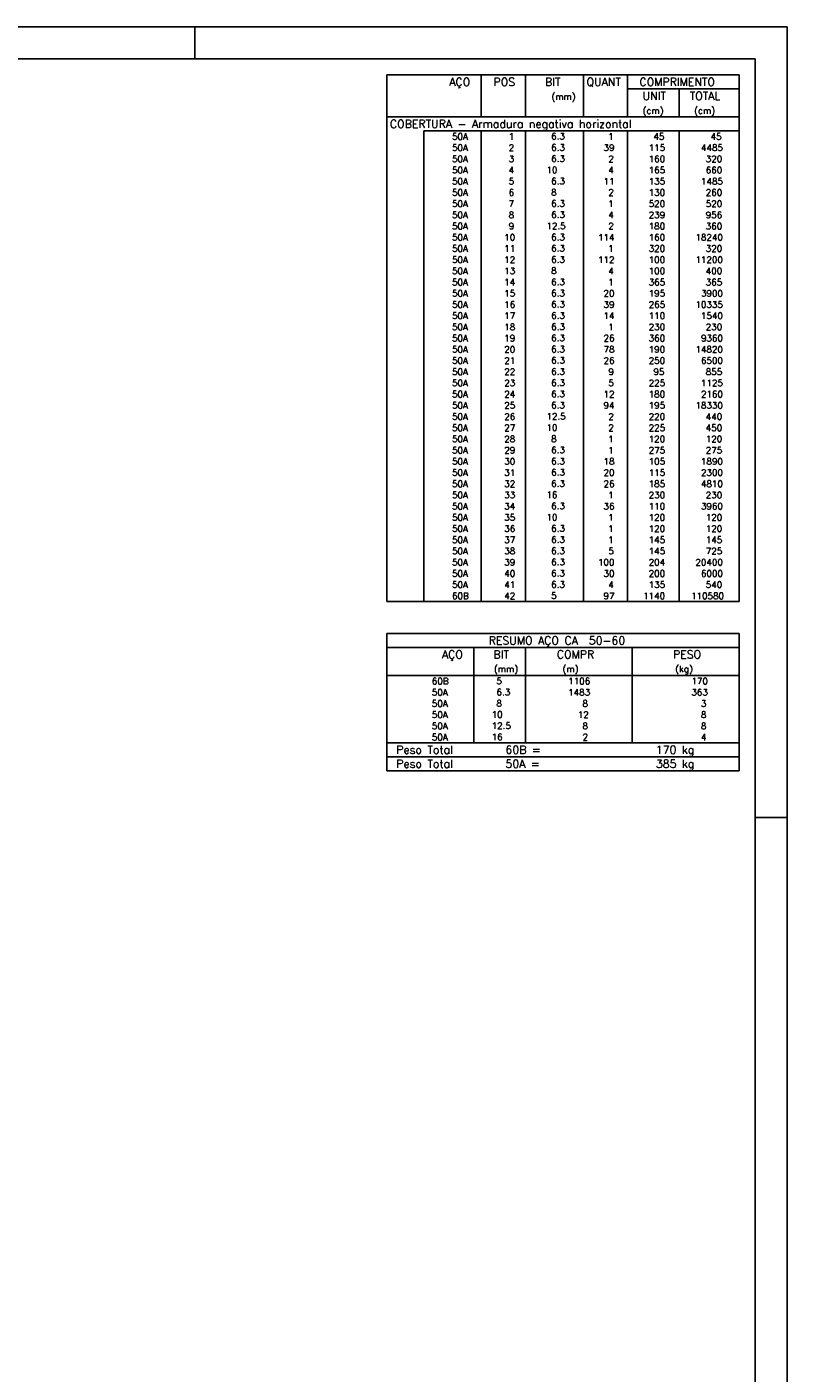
# Model space of a CAD drawing. Extents: x 0 to 119, y 0 to 84.
# Tile 8 of 8: x 95 to 119, y 42 to 84. Entities that reach past the tile are written whole.
import ezdxf

# ---------------------------------------------------------------- set-up
doc = ezdxf.new("R2010")
doc.units = 0
for name, color, linetype in [('1', 1, 'CONTINUOUS'), ('2', 2, 'CONTINUOUS'), ('8', 8, 'CONTINUOUS')]:
    doc.layers.add(name, color=color, linetype=linetype)
doc.styles.get("Standard").update_dxf_attribs({"font": 'ROMANS.SHX'})

msp = doc.modelspace()

# ---------------------------------------------------------------- linework, layer by layer
at = {"layer": '1', "linetype": 'CONTINUOUS'}
for p, q in [((0, 84.099998), (118.900002, 84.099998)), ((100.400002, 83.099998), (100.400002, 84.099998)), ((118.900002, 0), (118.900002, 84.099998)), ((117.900002, 59.400002), (118.900002, 59.400002))]:
    msp.add_line(p, q, dxfattribs=at)
at = {"layer": '2', "linetype": 'CONTINUOUS'}
for p, q in [((106.4, 82.602502), (106.4, 81.290002)), ((106.4, 82.602502), (117.4, 82.602502)), ((109.35, 81.290002), (109.35, 82.602502)), ((110.73, 81.290002), (110.73, 82.602502)), ((112.54, 81.290002), (112.54, 82.602502)), ((113.92, 81.290002), (113.92, 82.602502)), ((117.4, 82.602502), (117.4, 81.290002)), ((113.92, 82.165002), (117.4, 82.165002)), ((115.53, 81.290002), (115.53, 82.165002)), ((106.4, 81.290002), (117.4, 81.290002)), ((106.4, 80.852502), (106.4, 81.290002)), ((106.4, 81.290002), (117.4, 81.290002)), ((117.4, 80.852502), (117.4, 81.290002)), ((106.4, 80.502502), (106.4, 80.852502)), ((117.4, 80.852502), (107.55, 80.852502)), ((107.55, 80.852502), (107.55, 80.502502)), ((109.35, 80.852502), (109.35, 80.502502)), ((110.73, 80.852502), (110.73, 80.502502)), ((112.54, 80.852502), (112.54, 80.502502)), ((113.92, 80.852502), (113.92, 80.502502)), ((115.53, 80.852502), (115.53, 80.502502)), ((117.4, 80.502502), (117.4, 80.852502)), ((106.4, 80.152502), (106.4, 80.502502)), ((107.55, 80.502502), (107.55, 80.152502)), ((109.35, 80.502502), (109.35, 80.152502)), ((110.73, 80.502502), (110.73, 80.152502)), ((112.54, 80.502502), (112.54, 80.152502)), ((113.92, 80.502502), (113.92, 80.152502)), ((115.53, 80.502502), (115.53, 80.152502)), ((117.4, 80.152502), (117.4, 80.502502)), ((106.4, 79.802502), (106.4, 80.152502)), ((107.55, 80.152502), (107.55, 79.802502)), ((109.35, 80.152502), (109.35, 79.802502)), ((110.73, 80.152502), (110.73, 79.802502)), ((112.54, 80.152502), (112.54, 79.802502)), ((113.92, 80.152502), (113.92, 79.802502)), ((115.53, 80.152502), (115.53, 79.802502)), ((117.4, 79.802502), (117.4, 80.152502)), ((106.4, 79.452502), (106.4, 79.802502)), ((107.55, 79.802502), (107.55, 79.452502)), ((109.35, 79.802502), (109.35, 79.452502)), ((110.73, 79.802502), (110.73, 79.452502)), ((112.54, 79.802502), (112.54, 79.452502)), ((113.92, 79.802502), (113.92, 79.452502)), ((115.53, 79.802502), (115.53, 79.452502)), ((117.4, 79.452502), (117.4, 79.802502)), ((106.4, 79.102502), (106.4, 79.452502)), ((106.4, 78.752502), (106.4, 79.102502)), ((107.55, 79.452502), (107.55, 79.102502)), ((107.55, 79.102502), (107.55, 78.752502)), ((109.35, 79.452502), (109.35, 79.102502)), ((109.35, 79.102502), (109.35, 78.752502)), ((110.73, 79.452502), (110.73, 79.102502)), ((110.73, 79.102502), (110.73, 78.752502)), ((112.54, 79.452502), (112.54, 79.102502)), ((112.54, 79.102502), (112.54, 78.752502)), ((113.92, 79.452502), (113.92, 79.102502)), ((113.92, 79.102502), (113.92, 78.752502)), ((115.53, 79.452502), (115.53, 79.102502)), ((115.53, 79.102502), (115.53, 78.752502)), ((117.4, 79.102502), (117.4, 79.452502)), ((117.4, 78.752502), (117.4, 79.102502)), ((106.4, 78.402502), (106.4, 78.752502)), ((107.55, 78.752502), (107.55, 78.402502)), ((109.35, 78.752502), (109.35, 78.402502)), ((110.73, 78.752502), (110.73, 78.402502)), ((112.54, 78.752502), (112.54, 78.402502)), ((113.92, 78.752502), (113.92, 78.402502)), ((115.53, 78.752502), (115.53, 78.402502)), ((117.4, 78.402502), (117.4, 78.752502)), ((106.4, 78.052502), (106.4, 78.402502)), ((107.55, 78.402502), (107.55, 78.052502)), ((109.35, 78.402502), (109.35, 78.052502)), ((110.73, 78.402502), (110.73, 78.052502)), ((112.54, 78.402502), (112.54, 78.052502)), ((113.92, 78.402502), (113.92, 78.052502)), ((115.53, 78.402502), (115.53, 78.052502)), ((117.4, 78.052502), (117.4, 78.402502)), ((106.4, 77.702503), (106.4, 78.052502)), ((107.55, 78.052502), (107.55, 77.702503)), ((109.35, 78.052502), (109.35, 77.702503)), ((110.73, 78.052502), (110.73, 77.702503)), ((112.54, 78.052502), (112.54, 77.702503)), ((113.92, 78.052502), (113.92, 77.702503)), ((115.53, 78.052502), (115.53, 77.702503)), ((117.4, 77.702503), (117.4, 78.052502)), ((106.4, 77.352503), (106.4, 77.702503)), ((107.55, 77.702503), (107.55, 77.352503)), ((109.35, 77.702503), (109.35, 77.352503)), ((110.73, 77.702503), (110.73, 77.352503)), ((112.54, 77.702503), (112.54, 77.352503)), ((113.92, 77.702503), (113.92, 77.352503)), ((115.53, 77.702503), (115.53, 77.352503)), ((117.4, 77.352503), (117.4, 77.702503)), ((106.4, 77.002503), (106.4, 77.352503)), ((106.4, 76.652503), (106.4, 77.002503)), ((107.55, 77.352503), (107.55, 77.002503)), ((107.55, 77.002503), (107.55, 76.652503)), ((109.35, 77.352503), (109.35, 77.002503)), ((109.35, 77.002503), (109.35, 76.652503)), ((110.73, 77.352503), (110.73, 77.002503)), ((110.73, 77.002503), (110.73, 76.652503)), ((112.54, 77.352503), (112.54, 77.002503)), ((112.54, 77.002503), (112.54, 76.652503)), ((113.92, 77.352503), (113.92, 77.002503)), ((113.92, 77.002503), (113.92, 76.652503)), ((115.53, 77.352503), (115.53, 77.002503)), ((115.53, 77.002503), (115.53, 76.652503)), ((117.4, 77.002503), (117.4, 77.352503)), ((117.4, 76.652503), (117.4, 77.002503)), ((106.4, 76.302503), (106.4, 76.652503)), ((107.55, 76.652503), (107.55, 76.302503)), ((109.35, 76.652503), (109.35, 76.302503)), ((110.73, 76.652503), (110.73, 76.302503)), ((112.54, 76.652503), (112.54, 76.302503)), ((113.92, 76.652503), (113.92, 76.302503)), ((115.53, 76.652503), (115.53, 76.302503)), ((117.4, 76.302503), (117.4, 76.652503)), ((106.4, 75.952503), (106.4, 76.302503)), ((107.55, 76.302503), (107.55, 75.952503)), ((109.35, 76.302503), (109.35, 75.952503)), ((110.73, 76.302503), (110.73, 75.952503)), ((112.54, 76.302503), (112.54, 75.952503)), ((113.92, 76.302503), (113.92, 75.952503)), ((115.53, 76.302503), (115.53, 75.952503)), ((117.4, 75.952503), (117.4, 76.302503)), ((106.4, 75.602503), (106.4, 75.952503)), ((107.55, 75.952503), (107.55, 75.602503)), ((109.35, 75.952503), (109.35, 75.602503)), ((110.73, 75.952503), (110.73, 75.602503)), ((112.54, 75.952503), (112.54, 75.602503)), ((113.92, 75.952503), (113.92, 75.602503)), ((115.53, 75.952503), (115.53, 75.602503)), ((117.4, 75.602503), (117.4, 75.952503)), ((106.4, 75.252503), (106.4, 75.602503)), ((107.55, 75.602503), (107.55, 75.252503)), ((109.35, 75.602503), (109.35, 75.252503)), ((110.73, 75.602503), (110.73, 75.252503)), ((112.54, 75.602503), (112.54, 75.252503)), ((113.92, 75.602503), (113.92, 75.252503)), ((115.53, 75.602503), (115.53, 75.252503)), ((117.4, 75.252503), (117.4, 75.602503)), ((106.4, 74.902503), (106.4, 75.252503)), ((106.4, 74.552503), (106.4, 74.902503)), ((107.55, 75.252503), (107.55, 74.902503)), ((107.55, 74.902503), (107.55, 74.552503)), ((109.35, 75.252503), (109.35, 74.902503)), ((109.35, 74.902503), (109.35, 74.552503)), ((110.73, 75.252503), (110.73, 74.902503)), ((110.73, 74.902503), (110.73, 74.552503)), ((112.54, 75.252503), (112.54, 74.902503)), ((112.54, 74.902503), (112.54, 74.552503)), ((113.92, 75.252503), (113.92, 74.902503)), ((113.92, 74.902503), (113.92, 74.552503)), ((115.53, 75.252503), (115.53, 74.902503)), ((115.53, 74.902503), (115.53, 74.552503)), ((117.4, 74.902503), (117.4, 75.252503)), ((117.4, 74.552503), (117.4, 74.902503)), ((106.4, 74.202504), (106.4, 74.552503)), ((107.55, 74.552503), (107.55, 74.202504)), ((109.35, 74.552503), (109.35, 74.202504)), ((110.73, 74.552503), (110.73, 74.202504)), ((112.54, 74.552503), (112.54, 74.202504)), ((113.92, 74.552503), (113.92, 74.202504)), ((115.53, 74.552503), (115.53, 74.202504)), ((117.4, 74.202504), (117.4, 74.552503)), ((106.4, 73.852504), (106.4, 74.202504)), ((107.55, 74.202504), (107.55, 73.852504)), ((109.35, 74.202504), (109.35, 73.852504)), ((110.73, 74.202504), (110.73, 73.852504)), ((112.54, 74.202504), (112.54, 73.852504)), ((113.92, 74.202504), (113.92, 73.852504)), ((115.53, 74.202504), (115.53, 73.852504)), ((117.4, 73.852504), (117.4, 74.202504)), ((106.4, 73.502504), (106.4, 73.852504)), ((107.55, 73.852504), (107.55, 73.502504)), ((109.35, 73.852504), (109.35, 73.502504)), ((110.73, 73.852504), (110.73, 73.502504)), ((112.54, 73.852504), (112.54, 73.502504)), ((113.92, 73.852504), (113.92, 73.502504)), ((115.53, 73.852504), (115.53, 73.502504)), ((117.4, 73.502504), (117.4, 73.852504)), ((106.4, 73.152504), (106.4, 73.502504)), ((107.55, 73.502504), (107.55, 73.152504)), ((109.35, 73.502504), (109.35, 73.152504)), ((110.73, 73.502504), (110.73, 73.152504)), ((112.54, 73.502504), (112.54, 73.152504)), ((113.92, 73.502504), (113.92, 73.152504)), ((115.53, 73.502504), (115.53, 73.152504)), ((117.4, 73.152504), (117.4, 73.502504)), ((106.4, 72.802504), (106.4, 73.152504)), ((106.4, 72.452504), (106.4, 72.802504)), ((107.55, 73.152504), (107.55, 72.802504)), ((107.55, 72.802504), (107.55, 72.452504)), ((109.35, 73.152504), (109.35, 72.802504)), ((109.35, 72.802504), (109.35, 72.452504)), ((110.73, 73.152504), (110.73, 72.802504)), ((110.73, 72.802504), (110.73, 72.452504)), ((112.54, 73.152504), (112.54, 72.802504)), ((112.54, 72.802504), (112.54, 72.452504)), ((113.92, 73.152504), (113.92, 72.802504)), ((113.92, 72.802504), (113.92, 72.452504)), ((115.53, 73.152504), (115.53, 72.802504)), ((115.53, 72.802504), (115.53, 72.452504)), ((117.4, 72.802504), (117.4, 73.152504)), ((117.4, 72.452504), (117.4, 72.802504)), ((106.4, 72.102504), (106.4, 72.452504)), ((107.55, 72.452504), (107.55, 72.102504)), ((109.35, 72.452504), (109.35, 72.102504)), ((110.73, 72.452504), (110.73, 72.102504)), ((112.54, 72.452504), (112.54, 72.102504)), ((113.92, 72.452504), (113.92, 72.102504)), ((115.53, 72.452504), (115.53, 72.102504)), ((117.4, 72.102504), (117.4, 72.452504)), ((106.4, 71.752504), (106.4, 72.102504)), ((107.55, 72.102504), (107.55, 71.752504)), ((109.35, 72.102504), (109.35, 71.752504)), ((110.73, 72.102504), (110.73, 71.752504)), ((112.54, 72.102504), (112.54, 71.752504)), ((113.92, 72.102504), (113.92, 71.752504)), ((115.53, 72.102504), (115.53, 71.752504)), ((117.4, 71.752504), (117.4, 72.102504)), ((106.4, 71.402504), (106.4, 71.752504)), ((107.55, 71.752504), (107.55, 71.402504)), ((109.35, 71.752504), (109.35, 71.402504)), ((110.73, 71.752504), (110.73, 71.402504)), ((112.54, 71.752504), (112.54, 71.402504)), ((113.92, 71.752504), (113.92, 71.402504)), ((115.53, 71.752504), (115.53, 71.402504)), ((117.4, 71.402504), (117.4, 71.752504)), ((106.4, 71.052504), (106.4, 71.402504)), ((107.55, 71.402504), (107.55, 71.052504)), ((109.35, 71.402504), (109.35, 71.052504)), ((110.73, 71.402504), (110.73, 71.052504)), ((112.54, 71.402504), (112.54, 71.052504)), ((113.92, 71.402504), (113.92, 71.052504)), ((115.53, 71.402504), (115.53, 71.052504)), ((117.4, 71.052504), (117.4, 71.402504)), ((106.4, 70.702504), (106.4, 71.052504)), ((106.4, 70.352505), (106.4, 70.702504)), ((107.55, 71.052504), (107.55, 70.702504)), ((107.55, 70.702504), (107.55, 70.352505)), ((109.35, 71.052504), (109.35, 70.702504)), ((109.35, 70.702504), (109.35, 70.352505)), ((110.73, 71.052504), (110.73, 70.702504)), ((110.73, 70.702504), (110.73, 70.352505)), ((112.54, 71.052504), (112.54, 70.702504)), ((112.54, 70.702504), (112.54, 70.352505)), ((113.92, 71.052504), (113.92, 70.702504)), ((113.92, 70.702504), (113.92, 70.352505)), ((115.53, 71.052504), (115.53, 70.702504)), ((115.53, 70.702504), (115.53, 70.352505)), ((117.4, 70.702504), (117.4, 71.052504)), ((117.4, 70.352505), (117.4, 70.702504)), ((106.4, 70.002505), (106.4, 70.352505)), ((107.55, 70.352505), (107.55, 70.002505)), ((109.35, 70.352505), (109.35, 70.002505)), ((110.73, 70.352505), (110.73, 70.002505)), ((112.54, 70.352505), (112.54, 70.002505)), ((113.92, 70.352505), (113.92, 70.002505)), ((115.53, 70.352505), (115.53, 70.002505)), ((117.4, 70.002505), (117.4, 70.352505)), ((106.4, 69.652505), (106.4, 70.002505)), ((107.55, 70.002505), (107.55, 69.652505)), ((109.35, 70.002505), (109.35, 69.652505)), ((110.73, 70.002505), (110.73, 69.652505)), ((112.54, 70.002505), (112.54, 69.652505)), ((113.92, 70.002505), (113.92, 69.652505)), ((115.53, 70.002505), (115.53, 69.652505)), ((117.4, 69.652505), (117.4, 70.002505)), ((106.4, 69.302505), (106.4, 69.652505)), ((107.55, 69.652505), (107.55, 69.302505)), ((109.35, 69.652505), (109.35, 69.302505)), ((110.73, 69.652505), (110.73, 69.302505)), ((112.54, 69.652505), (112.54, 69.302505)), ((113.92, 69.652505), (113.92, 69.302505)), ((115.53, 69.652505), (115.53, 69.302505)), ((117.4, 69.302505), (117.4, 69.652505)), ((106.4, 68.952505), (106.4, 69.302505)), ((107.55, 69.302505), (107.55, 68.952505)), ((109.35, 69.302505), (109.35, 68.952505)), ((110.73, 69.302505), (110.73, 68.952505)), ((112.54, 69.302505), (112.54, 68.952505)), ((113.92, 69.302505), (113.92, 68.952505)), ((115.53, 69.302505), (115.53, 68.952505)), ((117.4, 68.952505), (117.4, 69.302505)), ((106.4, 68.602505), (106.4, 68.952505)), ((106.4, 68.252505), (106.4, 68.602505)), ((107.55, 68.952505), (107.55, 68.602505)), ((107.55, 68.602505), (107.55, 68.252505)), ((109.35, 68.952505), (109.35, 68.602505)), ((109.35, 68.602505), (109.35, 68.252505)), ((110.73, 68.952505), (110.73, 68.602505)), ((110.73, 68.602505), (110.73, 68.252505)), ((112.54, 68.952505), (112.54, 68.602505)), ((112.54, 68.602505), (112.54, 68.252505)), ((113.92, 68.952505), (113.92, 68.602505)), ((113.92, 68.602505), (113.92, 68.252505)), ((115.53, 68.952505), (115.53, 68.602505)), ((115.53, 68.602505), (115.53, 68.252505)), ((117.4, 68.602505), (117.4, 68.952505)), ((117.4, 68.252505), (117.4, 68.602505)), ((106.4, 67.902505), (106.4, 68.252505)), ((107.55, 68.252505), (107.55, 67.902505)), ((109.35, 68.252505), (109.35, 67.902505)), ((110.73, 68.252505), (110.73, 67.902505)), ((112.54, 68.252505), (112.54, 67.902505)), ((113.92, 68.252505), (113.92, 67.902505)), ((115.53, 68.252505), (115.53, 67.902505)), ((117.4, 67.902505), (117.4, 68.252505)), ((106.4, 67.552505), (106.4, 67.902505)), ((107.55, 67.902505), (107.55, 67.552505)), ((109.35, 67.902505), (109.35, 67.552505)), ((110.73, 67.902505), (110.73, 67.552505)), ((112.54, 67.902505), (112.54, 67.552505)), ((113.92, 67.902505), (113.92, 67.552505)), ((115.53, 67.902505), (115.53, 67.552505)), ((117.4, 67.552505), (117.4, 67.902505)), ((106.4, 67.202505), (106.4, 67.552505)), ((107.55, 67.552505), (107.55, 67.202505)), ((109.35, 67.552505), (109.35, 67.202505)), ((110.73, 67.552505), (110.73, 67.202505)), ((112.54, 67.552505), (112.54, 67.202505)), ((113.92, 67.552505), (113.92, 67.202505)), ((115.53, 67.552505), (115.53, 67.202505)), ((117.4, 67.202505), (117.4, 67.552505)), ((106.4, 66.852506), (106.4, 67.202505)), ((107.55, 67.202505), (107.55, 66.852506)), ((109.35, 67.202505), (109.35, 66.852506)), ((110.73, 67.202505), (110.73, 66.852506)), ((112.54, 67.202505), (112.54, 66.852506)), ((113.92, 67.202505), (113.92, 66.852506)), ((115.53, 67.202505), (115.53, 66.852506)), ((117.4, 66.852506), (117.4, 67.202505)), ((106.4, 66.502506), (106.4, 66.852506)), ((106.4, 66.152506), (106.4, 66.502506)), ((107.55, 66.852506), (107.55, 66.502506)), ((107.55, 66.502506), (107.55, 66.152506)), ((109.35, 66.852506), (109.35, 66.502506)), ((109.35, 66.502506), (109.35, 66.152506)), ((110.73, 66.852506), (110.73, 66.502506)), ((110.73, 66.502506), (110.73, 66.152506)), ((112.54, 66.852506), (112.54, 66.502506)), ((112.54, 66.502506), (112.54, 66.152506)), ((113.92, 66.852506), (113.92, 66.502506)), ((113.92, 66.502506), (113.92, 66.152506)), ((115.53, 66.852506), (115.53, 66.502506)), ((115.53, 66.502506), (115.53, 66.152506)), ((117.4, 66.502506), (117.4, 66.852506)), ((117.4, 66.152506), (117.4, 66.502506)), ((106.4, 66.152506), (117.4, 66.152506)), ((106.4, 65.152506), (106.4, 63.840006)), ((106.4, 65.152506), (117.4, 65.152506)), ((117.4, 65.152506), (117.4, 63.840006)), ((106.4, 64.715006), (117.4, 64.715006)), ((109.12, 63.840006), (109.12, 64.715006)), ((110.73, 63.840006), (110.73, 64.715006)), ((114.065, 63.840006), (114.065, 64.715006)), ((106.4, 63.840006), (117.4, 63.840006)), ((106.4, 63.490005), (106.4, 63.840006)), ((109.12, 63.840006), (109.12, 63.490006)), ((110.73, 63.490005), (110.73, 63.840006)), ((114.065, 63.840006), (114.065, 63.490005)), ((117.4, 63.490005), (117.4, 63.840006)), ((106.4, 63.140005), (106.4, 63.490005)), ((106.4, 62.790005), (106.4, 63.140005)), ((109.12, 63.490005), (109.12, 63.140005)), ((109.12, 63.140005), (109.12, 62.790005)), ((110.73, 63.140005), (110.73, 63.490005)), ((110.73, 62.790005), (110.73, 63.140005)), ((114.065, 63.490005), (114.065, 63.140005)), ((114.065, 63.140005), (114.065, 62.790005)), ((117.4, 63.140005), (117.4, 63.490005)), ((117.4, 62.790005), (117.4, 63.140005)), ((106.4, 62.440004), (106.4, 62.790005)), ((109.12, 62.790005), (109.12, 62.440005)), ((110.73, 62.440004), (110.73, 62.790005)), ((114.065, 62.790005), (114.065, 62.440004)), ((117.4, 62.440004), (117.4, 62.790005)), ((106.4, 62.090004), (106.4, 62.440004)), ((109.12, 62.440004), (109.12, 62.090004)), ((110.73, 62.090004), (110.73, 62.440004)), ((114.065, 62.440004), (114.065, 62.090004)), ((117.4, 62.090004), (117.4, 62.440004)), ((106.4, 61.740003), (106.4, 62.090004)), ((109.12, 62.090004), (109.12, 61.740004)), ((110.73, 61.740003), (110.73, 62.090004)), ((114.065, 62.090004), (114.065, 61.740003)), ((117.4, 61.740003), (117.4, 62.090004)), ((106.4, 61.740003), (117.4, 61.740003)), ((106.4, 61.302503), (106.4, 61.740003)), ((106.4, 61.740003), (117.4, 61.740003)), ((117.4, 61.302503), (117.4, 61.740003)), ((117.4, 61.302503), (106.4, 61.302503)), ((106.4, 60.865003), (106.4, 61.302503)), ((106.4, 61.302503), (117.4, 61.302503)), ((117.4, 60.865003), (117.4, 61.302503)), ((117.4, 60.865003), (106.4, 60.865003)), ((106.4, 60.865003), (117.4, 60.865003))]:
    msp.add_line(p, q, dxfattribs=at)
at = {"layer": '8', "linetype": 'CONTINUOUS'}
for p in [(2.5, 83.099998), (117.900002, 1)]:
    msp.add_line(p, (117.900002, 83.099998), dxfattribs=at)

# ---------------------------------------------------------------- texts
at = {"layer": '2', "linetype": 'CONTINUOUS'}
for s, height, p in [('AÇO', 0.25, (108.34958, 82.258752)), ('POS', 0.25, (109.73, 82.258752)), ('BIT', 0.25, (111.34, 82.258752)), ('QUANT', 0.25, (112.636489, 82.258752)), ('COMPRIMENTO', 0.25, (114.289469, 82.258752)), ('(mm)', 0.2, (111.54, 81.821252)), ('UNIT', 0.25, (114.386854, 81.821252)), ('TOTAL', 0.25, (115.859307, 81.821252)), ('(cm)', 0.2, (114.386854, 81.383752)), ('(cm)', 0.2, (115.996854, 81.383752)), ('COBERTURA - Armadura negativa horizontal', 0.25, (106.495798, 80.946252)), ('     50A', 0.2, (107.689661, 80.577502)), ('  1', 0.2, (109.93, 80.577502)), ('    6.3', 0.2, (110.936543, 80.583546)), ('    1', 0.2, (112.72, 80.577502)), ('    45', 0.2, (114.13, 80.577502)), ('     45', 0.2, (115.763622, 80.577502)), ('     50A', 0.2, (107.689661, 80.227502)), ('  2', 0.2, (109.93, 80.227502)), ('    6.3', 0.2, (110.936543, 80.233546)), ('   39', 0.2, (112.72, 80.227502)), ('   115', 0.2, (114.13, 80.227502)), ('   4485', 0.2, (115.763622, 80.227502)), ('     50A', 0.2, (107.689661, 79.877502)), ('  3', 0.2, (109.93, 79.877502)), ('    6.3', 0.2, (110.936543, 79.883546)), ('    2', 0.2, (112.72, 79.877502)), ('   160', 0.2, (114.13, 79.877502)), ('    320', 0.2, (115.763622, 79.877502)), ('     50A', 0.2, (107.689661, 79.527502)), ('  4', 0.2, (109.93, 79.527502)), ('   10  ', 0.2, (110.936543, 79.533546)), ('    4', 0.2, (112.72, 79.527502)), ('   165', 0.2, (114.13, 79.527502)), ('    660', 0.2, (115.763622, 79.527502)), ('     50A', 0.2, (107.689661, 79.177502)), ('  5', 0.2, (109.93, 79.177502)), ('    6.3', 0.2, (110.936543, 79.183546)), ('   11', 0.2, (112.72, 79.177502)), ('   135', 0.2, (114.13, 79.177502)), ('   1485', 0.2, (115.763622, 79.177502)), ('     50A', 0.2, (107.689661, 78.827502)), ('     50A', 0.2, (107.689661, 78.477502)), ('  7', 0.2, (109.93, 78.477502)), ('  6', 0.2, (109.93, 78.827502)), ('    8  ', 0.2, (110.936543, 78.833546)), ('    6.3', 0.2, (110.936543, 78.483546)), ('    2', 0.2, (112.72, 78.827502)), ('    1', 0.2, (112.72, 78.477502)), ('   520', 0.2, (114.13, 78.477502)), ('   130', 0.2, (114.13, 78.827502)), ('    520', 0.2, (115.763622, 78.477502)), ('    260', 0.2, (115.763622, 78.827502)), ('     50A', 0.2, (107.689661, 78.127502)), ('  8', 0.2, (109.93, 78.127502)), ('    6.3', 0.2, (110.936543, 78.133546)), ('    4', 0.2, (112.72, 78.127502)), ('   239', 0.2, (114.13, 78.127502)), ('    956', 0.2, (115.763622, 78.127502)), ('     50A', 0.2, (107.689661, 77.777502)), ('  9', 0.2, (109.93, 77.777502)), ('   12.5', 0.2, (110.936543, 77.783546)), ('    2', 0.2, (112.72, 77.777502)), ('   180', 0.2, (114.13, 77.777502)), ('    360', 0.2, (115.763622, 77.777502)), ('     50A', 0.2, (107.689661, 77.427502)), (' 10', 0.2, (109.93, 77.427502)), ('    6.3', 0.2, (110.936543, 77.433546)), ('  114', 0.2, (112.72, 77.427502)), ('   160', 0.2, (114.13, 77.427502)), ('  18240', 0.2, (115.763622, 77.427502)), ('     50A', 0.2, (107.689661, 77.077503)), (' 11', 0.2, (109.93, 77.077503)), ('    6.3', 0.2, (110.936543, 77.083546)), ('    1', 0.2, (112.72, 77.077503)), ('   320', 0.2, (114.13, 77.077503)), ('    320', 0.2, (115.763622, 77.077503)), ('     50A', 0.2, (107.689661, 76.727503)), ('     50A', 0.2, (107.689661, 76.377503)), (' 12', 0.2, (109.93, 76.727503)), (' 13', 0.2, (109.93, 76.377503)), ('    8  ', 0.2, (110.936543, 76.383547)), ('    6.3', 0.2, (110.936543, 76.733547)), ('  112', 0.2, (112.72, 76.727503)), ('    4', 0.2, (112.72, 76.377503)), ('   100', 0.2, (114.13, 76.727503)), ('   100', 0.2, (114.13, 76.377503)), ('  11200', 0.2, (115.763622, 76.727503)), ('    400', 0.2, (115.763622, 76.377503)), ('     50A', 0.2, (107.689661, 76.027503)), (' 14', 0.2, (109.93, 76.027503)), ('    6.3', 0.2, (110.936543, 76.033547)), ('    1', 0.2, (112.72, 76.027503)), ('   365', 0.2, (114.13, 76.027503)), ('    365', 0.2, (115.763622, 76.027503)), ('     50A', 0.2, (107.689661, 75.677503)), (' 15', 0.2, (109.93, 75.677503)), ('    6.3', 0.2, (110.936543, 75.683547)), ('   20', 0.2, (112.72, 75.677503)), ('   195', 0.2, (114.13, 75.677503)), ('   3900', 0.2, (115.763622, 75.677503)), ('     50A', 0.2, (107.689661, 75.327503)), (' 16', 0.2, (109.93, 75.327503)), ('    6.3', 0.2, (110.936543, 75.333547)), ('   39', 0.2, (112.72, 75.327503)), ('   265', 0.2, (114.13, 75.327503)), ('  10335', 0.2, (115.763622, 75.327503)), ('     50A', 0.2, (107.689661, 74.977503)), (' 17', 0.2, (109.93, 74.977503)), ('    6.3', 0.2, (110.936543, 74.983547)), ('   14', 0.2, (112.72, 74.977503)), ('   110', 0.2, (114.13, 74.977503)), ('   1540', 0.2, (115.763622, 74.977503)), ('     50A', 0.2, (107.689661, 74.627503)), ('     50A', 0.2, (107.689661, 74.277503)), (' 18', 0.2, (109.93, 74.627503)), (' 19', 0.2, (109.93, 74.277503)), ('    6.3', 0.2, (110.936543, 74.633547)), ('    6.3', 0.2, (110.936543, 74.283547)), ('   26', 0.2, (112.72, 74.277503)), ('    1', 0.2, (112.72, 74.627503)), ('   360', 0.2, (114.13, 74.277503)), ('   230', 0.2, (114.13, 74.627503)), ('   9360', 0.2, (115.763622, 74.277503)), ('    230', 0.2, (115.763622, 74.627503)), ('     50A', 0.2, (107.689661, 73.927503)), (' 20', 0.2, (109.93, 73.927503)), ('    6.3', 0.2, (110.936543, 73.933547)), ('   78', 0.2, (112.72, 73.927503)), ('   190', 0.2, (114.13, 73.927503)), ('  14820', 0.2, (115.763622, 73.927503)), ('     50A', 0.2, (107.689661, 73.577504)), (' 21', 0.2, (109.93, 73.577504)), ('    6.3', 0.2, (110.936543, 73.583547)), ('   26', 0.2, (112.72, 73.577504)), ('   250', 0.2, (114.13, 73.577504)), ('   6500', 0.2, (115.763622, 73.577504)), ('     50A', 0.2, (107.689661, 73.227504)), (' 22', 0.2, (109.93, 73.227504)), ('    6.3', 0.2, (110.936543, 73.233548)), ('    9', 0.2, (112.72, 73.227504)), ('    95', 0.2, (114.13, 73.227504)), ('    855', 0.2, (115.763622, 73.227504)), ('     50A', 0.2, (107.689661, 72.877504)), (' 23', 0.2, (109.93, 72.877504)), ('    6.3', 0.2, (110.936543, 72.883548)), ('    5', 0.2, (112.72, 72.877504)), ('   225', 0.2, (114.13, 72.877504)), ('   1125', 0.2, (115.763622, 72.877504)), ('     50A', 0.2, (107.689661, 72.527504)), ('     50A', 0.2, (107.689661, 72.177504)), (' 24', 0.2, (109.93, 72.527504)), (' 25', 0.2, (109.93, 72.177504)), ('    6.3', 0.2, (110.936543, 72.533548)), ('    6.3', 0.2, (110.936543, 72.183548)), ('   94', 0.2, (112.72, 72.177504)), ('   12', 0.2, (112.72, 72.527504)), ('   180', 0.2, (114.13, 72.527504)), ('   195', 0.2, (114.13, 72.177504)), ('  18330', 0.2, (115.763622, 72.177504)), ('   2160', 0.2, (115.763622, 72.527504)), ('     50A', 0.2, (107.689661, 71.827504)), (' 26', 0.2, (109.93, 71.827504)), ('   12.5', 0.2, (110.936543, 71.833548)), ('    2', 0.2, (112.72, 71.827504)), ('   220', 0.2, (114.13, 71.827504)), ('    440', 0.2, (115.763622, 71.827504)), ('     50A', 0.2, (107.689661, 71.477504)), (' 27', 0.2, (109.93, 71.477504)), ('   10  ', 0.2, (110.936543, 71.483548)), ('    2', 0.2, (112.72, 71.477504)), ('   225', 0.2, (114.13, 71.477504)), ('    450', 0.2, (115.763622, 71.477504)), ('     50A', 0.2, (107.689661, 71.127504)), (' 28', 0.2, (109.93, 71.127504)), ('    8  ', 0.2, (110.936543, 71.133548)), ('    1', 0.2, (112.72, 71.127504)), ('   120', 0.2, (114.13, 71.127504)), ('    120', 0.2, (115.763622, 71.127504)), ('     50A', 0.2, (107.689661, 70.777504)), (' 29', 0.2, (109.93, 70.777504)), ('    6.3', 0.2, (110.936543, 70.783548)), ('    1', 0.2, (112.72, 70.777504)), ('   275', 0.2, (114.13, 70.777504)), ('    275', 0.2, (115.763622, 70.777504)), ('     50A', 0.2, (107.689661, 70.427504)), ('     50A', 0.2, (107.689661, 70.077504)), (' 30', 0.2, (109.93, 70.427504)), (' 31', 0.2, (109.93, 70.077504)), ('    6.3', 0.2, (110.936543, 70.433548)), ('    6.3', 0.2, (110.936543, 70.083548)), ('   20', 0.2, (112.72, 70.077504)), ('   18', 0.2, (112.72, 70.427504)), ('   105', 0.2, (114.13, 70.427504)), ('   115', 0.2, (114.13, 70.077504)), ('   2300', 0.2, (115.763622, 70.077504)), ('   1890', 0.2, (115.763622, 70.427504)), ('     50A', 0.2, (107.689661, 69.727505)), (' 32', 0.2, (109.93, 69.727505)), ('    6.3', 0.2, (110.936543, 69.733548)), ('   26', 0.2, (112.72, 69.727505)), ('   185', 0.2, (114.13, 69.727505)), ('   4810', 0.2, (115.763622, 69.727505)), ('     50A', 0.2, (107.689661, 69.377505)), (' 33', 0.2, (109.93, 69.377505)), ('   16  ', 0.2, (110.936543, 69.383549)), ('    1', 0.2, (112.72, 69.377505)), ('   230', 0.2, (114.13, 69.377505)), ('    230', 0.2, (115.763622, 69.377505)), ('     50A', 0.2, (107.689661, 69.027505)), (' 34', 0.2, (109.93, 69.027505)), ('    6.3', 0.2, (110.936543, 69.033549)), ('   36', 0.2, (112.72, 69.027505)), ('   110', 0.2, (114.13, 69.027505)), ('   3960', 0.2, (115.763622, 69.027505)), ('     50A', 0.2, (107.689661, 68.677505)), (' 35', 0.2, (109.93, 68.677505)), ('   10  ', 0.2, (110.936543, 68.683549)), ('    1', 0.2, (112.72, 68.677505)), ('   120', 0.2, (114.13, 68.677505)), ('    120', 0.2, (115.763622, 68.677505)), ('     50A', 0.2, (107.689661, 68.327505)), ('     50A', 0.2, (107.689661, 67.977505)), (' 36', 0.2, (109.93, 68.327505)), (' 37', 0.2, (109.93, 67.977505)), ('    6.3', 0.2, (110.936543, 68.333549)), ('    6.3', 0.2, (110.936543, 67.983549)), ('    1', 0.2, (112.72, 68.327505)), ('    1', 0.2, (112.72, 67.977505)), ('   120', 0.2, (114.13, 68.327505)), ('   145', 0.2, (114.13, 67.977505)), ('    120', 0.2, (115.763622, 68.327505)), ('    145', 0.2, (115.763622, 67.977505)), ('     50A', 0.2, (107.689661, 67.627505)), (' 38', 0.2, (109.93, 67.627505)), ('    6.3', 0.2, (110.936543, 67.633549)), ('    5', 0.2, (112.72, 67.627505)), ('   145', 0.2, (114.13, 67.627505)), ('    725', 0.2, (115.763622, 67.627505)), ('     50A', 0.2, (107.689661, 67.277505)), (' 39', 0.2, (109.93, 67.277505)), ('    6.3', 0.2, (110.936543, 67.283549)), ('  100', 0.2, (112.72, 67.277505)), ('   204', 0.2, (114.13, 67.277505)), ('  20400', 0.2, (115.763622, 67.277505)), ('     50A', 0.2, (107.689661, 66.927505)), (' 40', 0.2, (109.93, 66.927505)), ('    6.3', 0.2, (110.936543, 66.933549)), ('   30', 0.2, (112.72, 66.927505)), ('   200', 0.2, (114.13, 66.927505)), ('   6000', 0.2, (115.763622, 66.927505)), ('     50A', 0.2, (107.689661, 66.577505)), (' 41', 0.2, (109.93, 66.577505)), ('    6.3', 0.2, (110.936543, 66.583549)), ('    4', 0.2, (112.72, 66.577505)), ('   135', 0.2, (114.13, 66.577505)), ('    540', 0.2, (115.763622, 66.577505)), ('     60B', 0.2, (107.689661, 66.227506)), (' 42', 0.2, (109.93, 66.227506)), ('    5  ', 0.2, (110.936543, 66.233549)), ('   97', 0.2, (112.72, 66.227506)), ('  1140', 0.2, (114.13, 66.227506)), (' 110580', 0.2, (115.763622, 66.227506)), ('RESUMO AÇO CA  50-60', 0.25, (109.580497, 64.808756)), ('AÇO', 0.25, (108.11958, 64.371256)), ('BIT', 0.25, (109.73, 64.371256)), ('COMPR', 0.25, (111.708841, 64.374857)), ('PESO', 0.25, (115.33784, 64.374857)), ('(mm)', 0.2, (109.743861, 63.943756)), ('(m)', 0.2, (111.886146, 63.943756)), ('(kg)', 0.2, (115.406442, 63.943756)), ('     60B', 0.2, (107.059661, 63.565006)), ('    5  ', 0.2, (109.226542, 63.57105)), ('    1106', 0.2, (111.467658, 63.565006)), ('    170', 0.2, (115.315265, 63.565006)), ('     50A', 0.2, (107.059661, 63.215005)), ('    6.3', 0.2, (109.226542, 63.221049)), ('    1483', 0.2, (111.467658, 63.215006)), ('    363', 0.2, (115.315265, 63.215006)), ('     50A', 0.2, (107.059661, 62.865005)), ('     50A', 0.2, (107.059661, 62.515004)), ('   10  ', 0.2, (109.226542, 62.521048)), ('    8  ', 0.2, (109.226542, 62.871049)), ('      12', 0.2, (111.467658, 62.515005)), ('       8', 0.2, (111.467658, 62.865005)), ('      3', 0.2, (115.315265, 62.865005)), ('      8', 0.2, (115.315265, 62.515005)), ('     50A', 0.2, (107.059661, 62.165004)), ('   12.5', 0.2, (109.226542, 62.171048)), ('       8', 0.2, (111.467658, 62.165005)), ('      8', 0.2, (115.315265, 62.165005)), ('     50A', 0.2, (107.059661, 61.815004)), ('   16  ', 0.2, (109.226542, 61.821048)), ('       2', 0.2, (111.467658, 61.815004)), ('      4', 0.2, (115.315265, 61.815004)), ('Peso Total        60B =', 0.25, (106.692829, 61.396253)), ('    170 kg', 0.25, (114.057004, 61.396253)), ('Peso Total        50A =', 0.25, (106.692829, 60.958753)), ('    385 kg', 0.25, (114.057004, 60.958753))]:
    msp.add_text(s, height=height, dxfattribs=at).set_placement(p)

doc.saveas('drawing.dxf')
